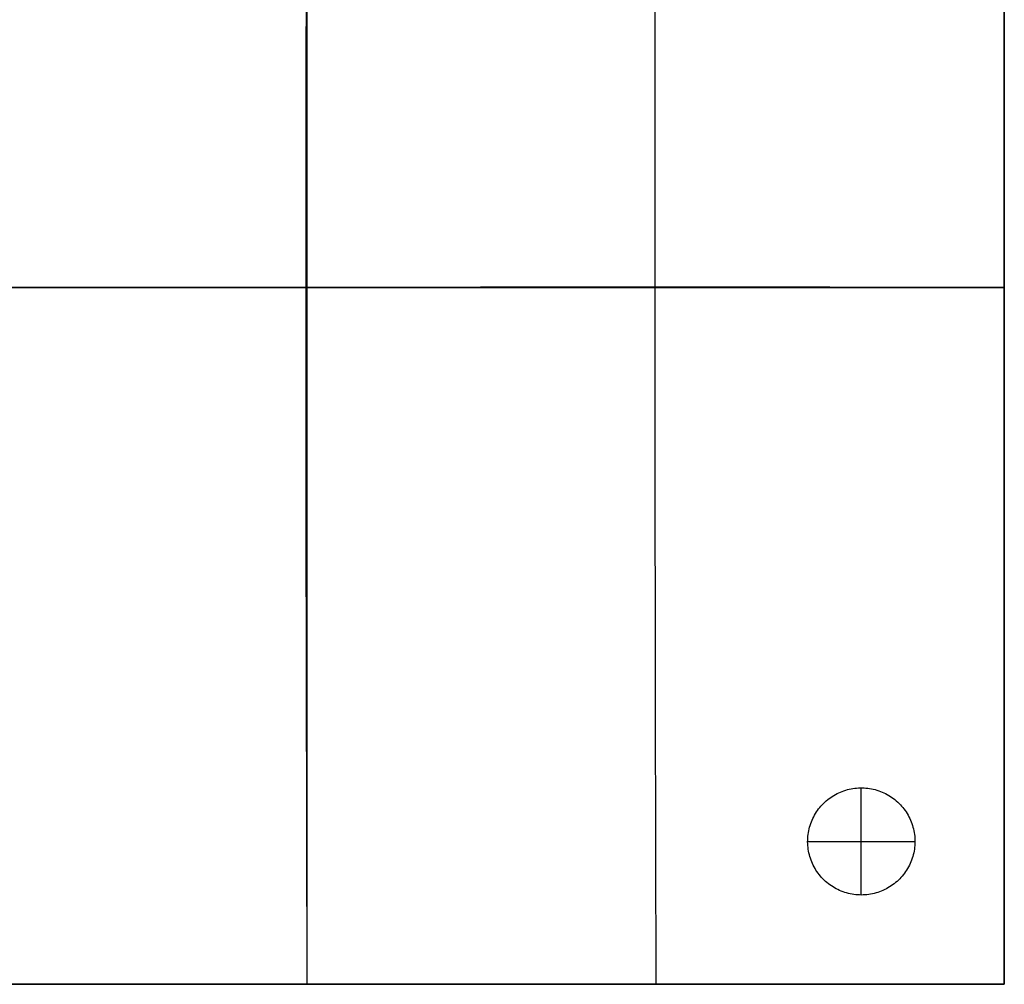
# Model space of a CAD drawing. Header units: millimetres. Extents: x 1549 to 2629, y -1080 to 0.
# Tile 3 of 4: x 2078 to 2629, y -1080 to -540. Entities that reach past the tile are written whole.
import ezdxf

# ---------------------------------------------------------------- set-up
doc = ezdxf.new("R2010")
doc.units = ezdxf.units.MM
doc.layers.add('108$Catena module 200 - corner', color=7, linetype='Continuous', true_color=0x000000)

msp = doc.modelspace()

# ---------------------------------------------------------------- linework, layer by layer
at = {"layer": '108$Catena module 200 - corner'}
for p, q in [((2238.38, -559.72, 404.46), (2238.83, -300, 420)), ((2238.83, -1080, 20), (2238.83, -300, 20)), ((2628.83, -1080, 20), (2628.83, -300, 20)), ((2628.83, -1080, 220), (2628.83, -300, 220)), ((2628.83, -429.75, 408.89), (2628.83, -559.8, 402.22)), ((2433.52, -611.6, 397.81), (2433.61, -455.61, 406.21)), ((2238.38, -819.82, 397.79), (2238.38, -559.72, 404.46)), ((2628.83, -559.8, 402.22), (2628.83, -690, 400)), ((2433.57, -767.78, 394.81), (2433.52, -611.6, 397.81)), ((2335.89, -689.67, 396.97), (1848.83, -690, 420)), ((1848.83, -690, 20), (2628.83, -690, 20)), ((2433.53, -689.68, 395.64), (2335.89, -689.67, 396.97)), ((2531.2, -689.79, 396.5), (2433.53, -689.68, 395.64)), ((2628.83, -690, 400), (2531.2, -689.79, 396.5)), ((2628.83, -690, 400), (2628.83, -820.2, 402.22)), ((2628.83, -690, 20), (2628.83, -690, 400)), ((2433.76, -923.98, 397.22), (2433.57, -767.78, 394.81)), ((2238.83, -1080, 400), (2238.38, -819.82, 397.79)), ((2628.83, -820.2, 402.22), (2628.83, -950.25, 408.89)), ((2434.09, -1080, 405.02), (2433.76, -923.98, 397.22)), ((2628.83, -950.25, 408.89), (2628.83, -1080, 420)), ((2531.71, -975.37, 20), (2532.57, -974.79, 20)), ((2531.71, -975.37), (2532.57, -974.79)), ((2531.71, -975.37, 10), (2532.57, -974.79, 10)), ((2532.57, -974.79, 20), (2533.46, -974.24, 20)), ((2532.57, -974.79), (2533.46, -974.24)), ((2532.57, -974.79, 10), (2533.46, -974.24, 10)), ((2533.46, -974.24, 20), (2534.36, -973.72, 20)), ((2533.46, -974.24), (2534.36, -973.72)), ((2533.46, -974.24, 10), (2534.36, -973.72, 10)), ((2534.36, -973.72, 20), (2535.28, -973.23, 20)), ((2534.36, -973.72), (2535.28, -973.23)), ((2534.36, -973.72, 10), (2535.28, -973.23, 10)), ((2535.28, -973.23, 20), (2536.22, -972.78, 20)), ((2535.28, -973.23), (2536.22, -972.78)), ((2535.28, -973.23, 10), (2536.22, -972.78, 10)), ((2536.22, -972.78, 20), (2537.17, -972.36, 20)), ((2536.22, -972.78), (2537.17, -972.36)), ((2536.22, -972.78, 10), (2537.17, -972.36, 10)), ((2537.17, -972.36, 20), (2538.14, -971.97, 20)), ((2537.17, -972.36), (2538.14, -971.97)), ((2537.17, -972.36, 10), (2538.14, -971.97, 10)), ((2538.14, -971.97, 20), (2539.12, -971.62, 20)), ((2538.14, -971.97), (2539.12, -971.62)), ((2538.14, -971.97, 10), (2539.12, -971.62, 10)), ((2539.12, -971.62, 20), (2540.11, -971.3, 20)), ((2539.12, -971.62), (2540.11, -971.3)), ((2539.12, -971.62, 10), (2540.11, -971.3, 10)), ((2540.11, -971.3, 20), (2541.11, -971.01, 20)), ((2540.11, -971.3), (2541.11, -971.01)), ((2540.11, -971.3, 10), (2541.11, -971.01, 10)), ((2541.11, -971.01, 20), (2542.12, -970.76, 20)), ((2541.11, -971.01), (2542.12, -970.76)), ((2541.11, -971.01, 10), (2542.12, -970.76, 10)), ((2542.12, -970.76, 20), (2543.14, -970.55, 20)), ((2542.12, -970.76), (2543.14, -970.55)), ((2542.12, -970.76, 10), (2543.14, -970.55, 10)), ((2543.14, -970.55, 20), (2544.17, -970.37, 20)), ((2543.14, -970.55), (2544.17, -970.37)), ((2543.14, -970.55, 10), (2544.17, -970.37, 10)), ((2544.17, -970.37, 20), (2545.2, -970.22, 20)), ((2544.17, -970.37), (2545.2, -970.22)), ((2544.17, -970.37, 10), (2545.2, -970.22, 10)), ((2545.2, -970.22, 20), (2546.23, -970.11, 20)), ((2545.2, -970.22), (2546.23, -970.11)), ((2545.2, -970.22, 10), (2546.23, -970.11, 10)), ((2546.23, -970.11, 20), (2547.27, -970.04, 20)), ((2546.23, -970.11), (2547.27, -970.04)), ((2546.23, -970.11, 10), (2547.27, -970.04, 10)), ((2547.27, -970.04, 20), (2548.31, -970, 20)), ((2547.27, -970.04), (2548.31, -970)), ((2547.27, -970.04, 10), (2548.31, -970, 10)), ((2548.31, -970, 20), (2549.35, -970, 20)), ((2548.31, -970), (2549.35, -970)), ((2548.31, -970, 10), (2549.35, -970, 10)), ((2548.83, -970, 20), (2548.83, -970)), ((2548.83, -1030, 20), (2548.83, -970, 20)), ((2548.83, -1030), (2548.83, -970)), ((2549.35, -970, 20), (2550.4, -970.04, 20)), ((2549.35, -970), (2550.4, -970.04)), ((2549.35, -970, 10), (2550.4, -970.04, 10)), ((2550.4, -970.04, 20), (2551.43, -970.11, 20)), ((2550.4, -970.04), (2551.43, -970.11)), ((2550.4, -970.04, 10), (2551.43, -970.11, 10)), ((2551.43, -970.11, 20), (2552.47, -970.22, 20)), ((2551.43, -970.11), (2552.47, -970.22)), ((2551.43, -970.11, 10), (2552.47, -970.22, 10)), ((2552.47, -970.22, 20), (2553.5, -970.37, 20)), ((2552.47, -970.22), (2553.5, -970.37)), ((2552.47, -970.22, 10), (2553.5, -970.37, 10)), ((2553.5, -970.37, 20), (2554.53, -970.55, 20)), ((2553.5, -970.37), (2554.53, -970.55)), ((2553.5, -970.37, 10), (2554.53, -970.55, 10)), ((2554.53, -970.55, 20), (2555.55, -970.76, 20)), ((2554.53, -970.55), (2555.55, -970.76)), ((2554.53, -970.55, 10), (2555.55, -970.76, 10)), ((2555.55, -970.76, 20), (2556.56, -971.01, 20)), ((2555.55, -970.76), (2556.56, -971.01)), ((2555.55, -970.76, 10), (2556.56, -971.01, 10)), ((2556.56, -971.01, 20), (2557.56, -971.3, 20)), ((2556.56, -971.01), (2557.56, -971.3)), ((2556.56, -971.01, 10), (2557.56, -971.3, 10)), ((2557.56, -971.3, 20), (2558.55, -971.62, 20)), ((2557.56, -971.3), (2558.55, -971.62)), ((2557.56, -971.3, 10), (2558.55, -971.62, 10)), ((2558.55, -971.62, 20), (2559.53, -971.97, 20)), ((2558.55, -971.62), (2559.53, -971.97)), ((2558.55, -971.62, 10), (2559.53, -971.97, 10)), ((2559.53, -971.97, 20), (2560.49, -972.36, 20)), ((2559.53, -971.97), (2560.49, -972.36)), ((2559.53, -971.97, 10), (2560.49, -972.36, 10)), ((2560.49, -972.36, 20), (2561.45, -972.78, 20)), ((2560.49, -972.36), (2561.45, -972.78)), ((2560.49, -972.36, 10), (2561.45, -972.78, 10)), ((2561.45, -972.78, 20), (2562.38, -973.23, 20)), ((2561.45, -972.78), (2562.38, -973.23)), ((2561.45, -972.78, 10), (2562.38, -973.23, 10)), ((2562.38, -973.23, 20), (2563.3, -973.72, 20)), ((2562.38, -973.23), (2563.3, -973.72)), ((2562.38, -973.23, 10), (2563.3, -973.72, 10)), ((2563.3, -973.72, 20), (2564.21, -974.24, 20)), ((2563.3, -973.72), (2564.21, -974.24)), ((2563.3, -973.72, 10), (2564.21, -974.24, 10)), ((2564.21, -974.24, 20), (2565.09, -974.79, 20)), ((2564.21, -974.24), (2565.09, -974.79)), ((2564.21, -974.24, 10), (2565.09, -974.79, 10)), ((2565.09, -974.79, 20), (2565.96, -975.37, 20)), ((2565.09, -974.79), (2565.96, -975.37)), ((2565.09, -974.79, 10), (2565.96, -975.37, 10)), ((2525.61, -981.01, 20), (2526.29, -980.21, 20)), ((2525.61, -981.01), (2526.29, -980.21)), ((2525.61, -981.01, 10), (2526.29, -980.21, 10)), ((2526.29, -980.21, 20), (2526.99, -979.44, 20)), ((2526.29, -980.21), (2526.99, -979.44)), ((2526.29, -980.21, 10), (2526.99, -979.44, 10)), ((2526.99, -979.44, 20), (2527.71, -978.69, 20)), ((2526.99, -979.44), (2527.71, -978.69)), ((2526.99, -979.44, 10), (2527.71, -978.69, 10)), ((2527.71, -978.69, 20), (2528.46, -977.97, 20)), ((2527.71, -978.69), (2528.46, -977.97)), ((2527.71, -978.69, 10), (2528.46, -977.97, 10)), ((2528.46, -977.97, 20), (2529.24, -977.28, 20)), ((2528.46, -977.97), (2529.24, -977.28)), ((2528.46, -977.97, 10), (2529.24, -977.28, 10)), ((2529.24, -977.28, 20), (2530.04, -976.61, 20)), ((2529.24, -977.28), (2530.04, -976.61)), ((2529.24, -977.28, 10), (2530.04, -976.61, 10)), ((2530.04, -976.61, 20), (2530.86, -975.98, 20)), ((2530.04, -976.61), (2530.86, -975.98)), ((2530.04, -976.61, 10), (2530.86, -975.98, 10)), ((2530.86, -975.98, 20), (2531.71, -975.37, 20)), ((2530.86, -975.98), (2531.71, -975.37)), ((2530.86, -975.98, 10), (2531.71, -975.37, 10)), ((2565.96, -975.37, 20), (2566.8, -975.98, 20)), ((2565.96, -975.37), (2566.8, -975.98)), ((2565.96, -975.37, 10), (2566.8, -975.98, 10)), ((2566.8, -975.98, 20), (2567.63, -976.61, 20)), ((2566.8, -975.98), (2567.63, -976.61)), ((2566.8, -975.98, 10), (2567.63, -976.61, 10)), ((2567.63, -976.61, 20), (2568.43, -977.28, 20)), ((2567.63, -976.61), (2568.43, -977.28)), ((2567.63, -976.61, 10), (2568.43, -977.28, 10)), ((2568.43, -977.28, 20), (2569.2, -977.97, 20)), ((2568.43, -977.28), (2569.2, -977.97)), ((2568.43, -977.28, 10), (2569.2, -977.97, 10)), ((2569.2, -977.97, 20), (2569.95, -978.69, 20)), ((2569.2, -977.97), (2569.95, -978.69)), ((2569.2, -977.97, 10), (2569.95, -978.69, 10)), ((2569.95, -978.69, 20), (2570.68, -979.44, 20)), ((2569.95, -978.69), (2570.68, -979.44)), ((2569.95, -978.69, 10), (2570.68, -979.44, 10)), ((2570.68, -979.44, 20), (2571.38, -980.21, 20)), ((2570.68, -979.44), (2571.38, -980.21)), ((2570.68, -979.44, 10), (2571.38, -980.21, 10)), ((2571.38, -980.21, 20), (2572.05, -981.01, 20)), ((2571.38, -980.21), (2572.05, -981.01)), ((2571.38, -980.21, 10), (2572.05, -981.01, 10)), ((2522.19, -986.22, 20), (2522.68, -985.3, 20)), ((2522.19, -986.22), (2522.68, -985.3)), ((2522.19, -986.22, 10), (2522.68, -985.3, 10)), ((2522.68, -985.3, 20), (2523.21, -984.4, 20)), ((2522.68, -985.3), (2523.21, -984.4)), ((2522.68, -985.3, 10), (2523.21, -984.4, 10)), ((2523.21, -984.4, 20), (2523.76, -983.52, 20)), ((2523.21, -984.4), (2523.76, -983.52)), ((2523.21, -984.4, 10), (2523.76, -983.52, 10)), ((2523.76, -983.52, 20), (2524.35, -982.66, 20)), ((2523.76, -983.52), (2524.35, -982.66)), ((2523.76, -983.52, 10), (2524.35, -982.66, 10)), ((2524.35, -982.66, 20), (2524.97, -981.82, 20)), ((2524.35, -982.66), (2524.97, -981.82)), ((2524.35, -982.66, 10), (2524.97, -981.82, 10)), ((2524.97, -981.82, 20), (2525.61, -981.01, 20)), ((2524.97, -981.82), (2525.61, -981.01)), ((2524.97, -981.82, 10), (2525.61, -981.01, 10)), ((2572.05, -981.01, 20), (2572.7, -981.82, 20)), ((2572.05, -981.01), (2572.7, -981.82)), ((2572.05, -981.01, 10), (2572.7, -981.82, 10)), ((2572.7, -981.82, 20), (2573.32, -982.66, 20)), ((2572.7, -981.82), (2573.32, -982.66)), ((2572.7, -981.82, 10), (2573.32, -982.66, 10)), ((2573.32, -982.66, 20), (2573.9, -983.52, 20)), ((2573.32, -982.66), (2573.9, -983.52)), ((2573.32, -982.66, 10), (2573.9, -983.52, 10)), ((2573.9, -983.52, 20), (2574.46, -984.4, 20)), ((2573.9, -983.52), (2574.46, -984.4)), ((2573.9, -983.52, 10), (2574.46, -984.4, 10)), ((2574.46, -984.4, 20), (2574.99, -985.3, 20)), ((2574.46, -984.4), (2574.99, -985.3)), ((2574.46, -984.4, 10), (2574.99, -985.3, 10)), ((2574.99, -985.3, 20), (2575.48, -986.22, 20)), ((2574.99, -985.3), (2575.48, -986.22)), ((2574.99, -985.3, 10), (2575.48, -986.22, 10)), ((2519.91, -992.03, 20), (2520.21, -991.03, 20)), ((2519.91, -992.03), (2520.21, -991.03)), ((2519.91, -992.03, 10), (2520.21, -991.03, 10)), ((2520.21, -991.03, 20), (2520.54, -990.04, 20)), ((2520.21, -991.03), (2520.54, -990.04)), ((2520.21, -991.03, 10), (2520.54, -990.04, 10)), ((2520.54, -990.04, 20), (2520.9, -989.06, 20)), ((2520.54, -990.04), (2520.9, -989.06)), ((2520.54, -990.04, 10), (2520.9, -989.06, 10)), ((2520.9, -989.06, 20), (2521.29, -988.1, 20)), ((2520.9, -989.06), (2521.29, -988.1)), ((2520.9, -989.06, 10), (2521.29, -988.1, 10)), ((2521.29, -988.1, 20), (2521.72, -987.15, 20)), ((2521.29, -988.1), (2521.72, -987.15)), ((2521.29, -988.1, 10), (2521.72, -987.15, 10)), ((2521.72, -987.15, 20), (2522.19, -986.22, 20)), ((2521.72, -987.15), (2522.19, -986.22)), ((2521.72, -987.15, 10), (2522.19, -986.22, 10)), ((2575.48, -986.22, 20), (2575.94, -987.15, 20)), ((2575.48, -986.22), (2575.94, -987.15)), ((2575.48, -986.22, 10), (2575.94, -987.15, 10)), ((2575.94, -987.15, 20), (2576.37, -988.1, 20)), ((2575.94, -987.15), (2576.37, -988.1)), ((2575.94, -987.15, 10), (2576.37, -988.1, 10)), ((2576.37, -988.1, 20), (2576.77, -989.06, 20)), ((2576.37, -988.1), (2576.77, -989.06)), ((2576.37, -988.1, 10), (2576.77, -989.06, 10)), ((2576.77, -989.06, 20), (2577.13, -990.04, 20)), ((2576.77, -989.06), (2577.13, -990.04)), ((2576.77, -989.06, 10), (2577.13, -990.04, 10)), ((2577.13, -990.04, 20), (2577.46, -991.03, 20)), ((2577.13, -990.04), (2577.46, -991.03)), ((2577.13, -990.04, 10), (2577.46, -991.03, 10)), ((2577.46, -991.03, 20), (2577.75, -992.03, 20)), ((2577.46, -991.03), (2577.75, -992.03)), ((2577.46, -991.03, 10), (2577.75, -992.03, 10)), ((2518.97, -997.14, 20), (2519.09, -996.11, 20)), ((2518.97, -997.14), (2519.09, -996.11)), ((2518.97, -997.14, 10), (2519.09, -996.11, 10)), ((2519.09, -996.11, 20), (2519.24, -995.08, 20)), ((2519.09, -996.11), (2519.24, -995.08)), ((2519.09, -996.11, 10), (2519.24, -995.08, 10)), ((2519.24, -995.08, 20), (2519.43, -994.05, 20)), ((2519.24, -995.08), (2519.43, -994.05)), ((2519.24, -995.08, 10), (2519.43, -994.05, 10)), ((2519.43, -994.05, 20), (2519.65, -993.03, 20)), ((2519.43, -994.05), (2519.65, -993.03)), ((2519.43, -994.05, 10), (2519.65, -993.03, 10)), ((2519.65, -993.03, 20), (2519.91, -992.03, 20)), ((2519.65, -993.03), (2519.91, -992.03)), ((2519.65, -993.03, 10), (2519.91, -992.03, 10)), ((2577.75, -992.03, 20), (2578.01, -993.03, 20)), ((2577.75, -992.03), (2578.01, -993.03)), ((2577.75, -992.03, 10), (2578.01, -993.03, 10)), ((2578.01, -993.03, 20), (2578.24, -994.05, 20)), ((2578.01, -993.03), (2578.24, -994.05)), ((2578.01, -993.03, 10), (2578.24, -994.05, 10)), ((2578.24, -994.05, 20), (2578.43, -995.08, 20)), ((2578.24, -994.05), (2578.43, -995.08)), ((2578.24, -994.05, 10), (2578.43, -995.08, 10)), ((2578.43, -995.08, 20), (2578.58, -996.11, 20)), ((2578.43, -995.08), (2578.58, -996.11)), ((2578.43, -995.08, 10), (2578.58, -996.11, 10)), ((2578.58, -996.11, 20), (2578.7, -997.14, 20)), ((2578.58, -996.11), (2578.7, -997.14)), ((2578.58, -996.11, 10), (2578.7, -997.14, 10)), ((2518.83, -1000.26, 20), (2518.84, -999.22, 20)), ((2518.83, -1000.26), (2518.84, -999.22)), ((2518.83, -1000.26, 10), (2518.84, -999.22, 10)), ((2518.83, -1000, 20), (2518.83, -1000)), ((2518.83, -1000, 20), (2578.83, -1000, 20)), ((2518.83, -1000), (2578.83, -1000)), ((2518.86, -1001.3, 20), (2518.83, -1000.26, 20)), ((2518.86, -1001.3), (2518.83, -1000.26)), ((2518.86, -1001.3, 10), (2518.83, -1000.26, 10)), ((2518.84, -999.22, 20), (2518.89, -998.18, 20)), ((2518.84, -999.22), (2518.89, -998.18)), ((2518.84, -999.22, 10), (2518.89, -998.18, 10)), ((2518.93, -1002.34, 20), (2518.86, -1001.3, 20)), ((2518.93, -1002.34), (2518.86, -1001.3)), ((2518.93, -1002.34, 10), (2518.86, -1001.3, 10)), ((2518.89, -998.18, 20), (2518.97, -997.14, 20)), ((2518.89, -998.18), (2518.97, -997.14)), ((2518.89, -998.18, 10), (2518.97, -997.14, 10)), ((2519.02, -1003.38, 20), (2518.93, -1002.34, 20)), ((2519.02, -1003.38), (2518.93, -1002.34)), ((2519.02, -1003.38, 10), (2518.93, -1002.34, 10)), ((2578.74, -1002.34, 20), (2578.64, -1003.38, 20)), ((2578.74, -1002.34), (2578.64, -1003.38)), ((2578.74, -1002.34, 10), (2578.64, -1003.38, 10)), ((2578.7, -997.14, 20), (2578.78, -998.18, 20)), ((2578.7, -997.14), (2578.78, -998.18)), ((2578.7, -997.14, 10), (2578.78, -998.18, 10)), ((2578.81, -1001.3, 20), (2578.74, -1002.34, 20)), ((2578.81, -1001.3), (2578.74, -1002.34)), ((2578.81, -1001.3, 10), (2578.74, -1002.34, 10)), ((2578.78, -998.18, 20), (2578.82, -999.22, 20)), ((2578.78, -998.18), (2578.82, -999.22)), ((2578.78, -998.18, 10), (2578.82, -999.22, 10)), ((2578.83, -1000.26, 20), (2578.81, -1001.3, 20)), ((2578.83, -1000.26), (2578.81, -1001.3)), ((2578.83, -1000.26, 10), (2578.81, -1001.3, 10)), ((2578.82, -999.22, 20), (2578.83, -1000.26, 20)), ((2578.82, -999.22), (2578.83, -1000.26)), ((2578.82, -999.22, 10), (2578.83, -1000.26, 10)), ((2578.83, -1000, 20), (2578.83, -1000)), ((2519.16, -1004.41, 20), (2519.02, -1003.38, 20)), ((2519.16, -1004.41), (2519.02, -1003.38)), ((2519.16, -1004.41, 10), (2519.02, -1003.38, 10)), ((2519.33, -1005.44, 20), (2519.16, -1004.41, 20)), ((2519.33, -1005.44), (2519.16, -1004.41)), ((2519.33, -1005.44, 10), (2519.16, -1004.41, 10)), ((2519.54, -1006.46, 20), (2519.33, -1005.44, 20)), ((2519.54, -1006.46), (2519.33, -1005.44)), ((2519.54, -1006.46, 10), (2519.33, -1005.44, 10)), ((2519.78, -1007.47, 20), (2519.54, -1006.46, 20)), ((2519.78, -1007.47), (2519.54, -1006.46)), ((2519.78, -1007.47, 10), (2519.54, -1006.46, 10)), ((2520.06, -1008.47, 20), (2519.78, -1007.47, 20)), ((2520.06, -1008.47), (2519.78, -1007.47)), ((2520.06, -1008.47, 10), (2519.78, -1007.47, 10)), ((2577.89, -1007.47, 20), (2577.61, -1008.47, 20)), ((2577.89, -1007.47), (2577.61, -1008.47)), ((2577.89, -1007.47, 10), (2577.61, -1008.47, 10)), ((2578.13, -1006.46, 20), (2577.89, -1007.47, 20)), ((2578.13, -1006.46), (2577.89, -1007.47)), ((2578.13, -1006.46, 10), (2577.89, -1007.47, 10)), ((2578.34, -1005.44, 20), (2578.13, -1006.46, 20)), ((2578.34, -1005.44), (2578.13, -1006.46)), ((2578.34, -1005.44, 10), (2578.13, -1006.46, 10)), ((2578.51, -1004.41, 20), (2578.34, -1005.44, 20)), ((2578.51, -1004.41), (2578.34, -1005.44)), ((2578.51, -1004.41, 10), (2578.34, -1005.44, 10)), ((2578.64, -1003.38, 20), (2578.51, -1004.41, 20)), ((2578.64, -1003.38), (2578.51, -1004.41)), ((2578.64, -1003.38, 10), (2578.51, -1004.41, 10)), ((2520.37, -1009.47, 20), (2520.06, -1008.47, 20)), ((2520.37, -1009.47), (2520.06, -1008.47)), ((2520.37, -1009.47, 10), (2520.06, -1008.47, 10)), ((2520.71, -1010.45, 20), (2520.37, -1009.47, 20)), ((2520.71, -1010.45), (2520.37, -1009.47)), ((2520.71, -1010.45, 10), (2520.37, -1009.47, 10)), ((2521.09, -1011.42, 20), (2520.71, -1010.45, 20)), ((2521.09, -1011.42), (2520.71, -1010.45)), ((2521.09, -1011.42, 10), (2520.71, -1010.45, 10)), ((2521.51, -1012.38, 20), (2521.09, -1011.42, 20)), ((2521.51, -1012.38), (2521.09, -1011.42)), ((2521.51, -1012.38, 10), (2521.09, -1011.42, 10)), ((2521.95, -1013.32, 20), (2521.51, -1012.38, 20)), ((2521.95, -1013.32), (2521.51, -1012.38)), ((2521.95, -1013.32, 10), (2521.51, -1012.38, 10)), ((2522.43, -1014.24, 20), (2521.95, -1013.32, 20)), ((2522.43, -1014.24), (2521.95, -1013.32)), ((2522.43, -1014.24, 10), (2521.95, -1013.32, 10)), ((2575.72, -1013.32, 20), (2575.24, -1014.24, 20)), ((2575.72, -1013.32), (2575.24, -1014.24)), ((2575.72, -1013.32, 10), (2575.24, -1014.24, 10)), ((2576.16, -1012.38, 20), (2575.72, -1013.32, 20)), ((2576.16, -1012.38), (2575.72, -1013.32)), ((2576.16, -1012.38, 10), (2575.72, -1013.32, 10)), ((2576.57, -1011.42, 20), (2576.16, -1012.38, 20)), ((2576.57, -1011.42), (2576.16, -1012.38)), ((2576.57, -1011.42, 10), (2576.16, -1012.38, 10)), ((2576.95, -1010.45, 20), (2576.57, -1011.42, 20)), ((2576.95, -1010.45), (2576.57, -1011.42)), ((2576.95, -1010.45, 10), (2576.57, -1011.42, 10)), ((2577.3, -1009.47, 20), (2576.95, -1010.45, 20)), ((2577.3, -1009.47), (2576.95, -1010.45)), ((2577.3, -1009.47, 10), (2576.95, -1010.45, 10)), ((2577.61, -1008.47, 20), (2577.3, -1009.47, 20)), ((2577.61, -1008.47), (2577.3, -1009.47)), ((2577.61, -1008.47, 10), (2577.3, -1009.47, 10)), ((2522.94, -1015.15, 20), (2522.43, -1014.24, 20)), ((2522.94, -1015.15), (2522.43, -1014.24)), ((2522.94, -1015.15, 10), (2522.43, -1014.24, 10)), ((2523.48, -1016.04, 20), (2522.94, -1015.15, 20)), ((2523.48, -1016.04), (2522.94, -1015.15)), ((2523.48, -1016.04, 10), (2522.94, -1015.15, 10)), ((2524.05, -1016.91, 20), (2523.48, -1016.04, 20)), ((2524.05, -1016.91), (2523.48, -1016.04)), ((2524.05, -1016.91, 10), (2523.48, -1016.04, 10)), ((2524.66, -1017.76, 20), (2524.05, -1016.91, 20)), ((2524.66, -1017.76), (2524.05, -1016.91)), ((2524.66, -1017.76, 10), (2524.05, -1016.91, 10)), ((2525.29, -1018.59, 20), (2524.66, -1017.76, 20)), ((2525.29, -1018.59), (2524.66, -1017.76)), ((2525.29, -1018.59, 10), (2524.66, -1017.76, 10)), ((2525.95, -1019.39, 20), (2525.29, -1018.59, 20)), ((2525.95, -1019.39), (2525.29, -1018.59)), ((2525.95, -1019.39, 10), (2525.29, -1018.59, 10)), ((2572.38, -1018.59, 20), (2571.72, -1019.39, 20)), ((2572.38, -1018.59), (2571.72, -1019.39)), ((2572.38, -1018.59, 10), (2571.72, -1019.39, 10)), ((2573.01, -1017.76, 20), (2572.38, -1018.59, 20)), ((2573.01, -1017.76), (2572.38, -1018.59)), ((2573.01, -1017.76, 10), (2572.38, -1018.59, 10)), ((2573.61, -1016.91, 20), (2573.01, -1017.76, 20)), ((2573.61, -1016.91), (2573.01, -1017.76)), ((2573.61, -1016.91, 10), (2573.01, -1017.76, 10)), ((2574.19, -1016.04, 20), (2573.61, -1016.91, 20)), ((2574.19, -1016.04), (2573.61, -1016.91)), ((2574.19, -1016.04, 10), (2573.61, -1016.91, 10)), ((2574.73, -1015.15, 20), (2574.19, -1016.04, 20)), ((2574.73, -1015.15), (2574.19, -1016.04)), ((2574.73, -1015.15, 10), (2574.19, -1016.04, 10)), ((2575.24, -1014.24, 20), (2574.73, -1015.15, 20)), ((2575.24, -1014.24), (2574.73, -1015.15)), ((2575.24, -1014.24, 10), (2574.73, -1015.15, 10)), ((2526.63, -1020.18, 20), (2525.95, -1019.39, 20)), ((2526.63, -1020.18), (2525.95, -1019.39)), ((2526.63, -1020.18, 10), (2525.95, -1019.39, 10)), ((2527.35, -1020.94, 20), (2526.63, -1020.18, 20)), ((2527.35, -1020.94), (2526.63, -1020.18)), ((2527.35, -1020.94, 10), (2526.63, -1020.18, 10)), ((2528.09, -1021.67, 20), (2527.35, -1020.94, 20)), ((2528.09, -1021.67), (2527.35, -1020.94)), ((2528.09, -1021.67, 10), (2527.35, -1020.94, 10)), ((2528.85, -1022.38, 20), (2528.09, -1021.67, 20)), ((2528.85, -1022.38), (2528.09, -1021.67)), ((2528.85, -1022.38, 10), (2528.09, -1021.67, 10)), ((2529.64, -1023.06, 20), (2528.85, -1022.38, 20)), ((2529.64, -1023.06), (2528.85, -1022.38)), ((2529.64, -1023.06, 10), (2528.85, -1022.38, 10)), ((2530.45, -1023.71, 20), (2529.64, -1023.06, 20)), ((2530.45, -1023.71), (2529.64, -1023.06)), ((2530.45, -1023.71, 10), (2529.64, -1023.06, 10)), ((2531.28, -1024.33, 20), (2530.45, -1023.71, 20)), ((2531.28, -1024.33), (2530.45, -1023.71)), ((2531.28, -1024.33, 10), (2530.45, -1023.71, 10)), ((2532.14, -1024.93, 20), (2531.28, -1024.33, 20)), ((2532.14, -1024.93), (2531.28, -1024.33)), ((2532.14, -1024.93, 10), (2531.28, -1024.33, 10)), ((2566.38, -1024.33, 20), (2565.53, -1024.93, 20)), ((2566.38, -1024.33), (2565.53, -1024.93)), ((2566.38, -1024.33, 10), (2565.53, -1024.93, 10)), ((2567.22, -1023.71, 20), (2566.38, -1024.33, 20)), ((2567.22, -1023.71), (2566.38, -1024.33)), ((2567.22, -1023.71, 10), (2566.38, -1024.33, 10)), ((2568.03, -1023.06, 20), (2567.22, -1023.71, 20)), ((2568.03, -1023.06), (2567.22, -1023.71)), ((2568.03, -1023.06, 10), (2567.22, -1023.71, 10)), ((2568.82, -1022.38, 20), (2568.03, -1023.06, 20)), ((2568.82, -1022.38), (2568.03, -1023.06)), ((2568.82, -1022.38, 10), (2568.03, -1023.06, 10)), ((2569.58, -1021.67, 20), (2568.82, -1022.38, 20)), ((2569.58, -1021.67), (2568.82, -1022.38)), ((2569.58, -1021.67, 10), (2568.82, -1022.38, 10)), ((2570.32, -1020.94, 20), (2569.58, -1021.67, 20)), ((2570.32, -1020.94), (2569.58, -1021.67)), ((2570.32, -1020.94, 10), (2569.58, -1021.67, 10)), ((2571.03, -1020.18, 20), (2570.32, -1020.94, 20)), ((2571.03, -1020.18), (2570.32, -1020.94)), ((2571.03, -1020.18, 10), (2570.32, -1020.94, 10)), ((2571.72, -1019.39, 20), (2571.03, -1020.18, 20)), ((2571.72, -1019.39), (2571.03, -1020.18)), ((2571.72, -1019.39, 10), (2571.03, -1020.18, 10)), ((2533.01, -1025.49, 20), (2532.14, -1024.93, 20)), ((2533.01, -1025.49), (2532.14, -1024.93)), ((2533.01, -1025.49, 10), (2532.14, -1024.93, 10)), ((2533.91, -1026.02, 20), (2533.01, -1025.49, 20)), ((2533.91, -1026.02), (2533.01, -1025.49)), ((2533.91, -1026.02, 10), (2533.01, -1025.49, 10)), ((2534.82, -1026.53, 20), (2533.91, -1026.02, 20)), ((2534.82, -1026.53), (2533.91, -1026.02)), ((2534.82, -1026.53, 10), (2533.91, -1026.02, 10)), ((2535.75, -1027, 20), (2534.82, -1026.53, 20)), ((2535.75, -1027), (2534.82, -1026.53)), ((2535.75, -1027, 10), (2534.82, -1026.53, 10)), ((2536.7, -1027.43, 20), (2535.75, -1027, 20)), ((2536.7, -1027.43), (2535.75, -1027)), ((2536.7, -1027.43, 10), (2535.75, -1027, 10)), ((2537.65, -1027.84, 20), (2536.7, -1027.43, 20)), ((2537.65, -1027.84), (2536.7, -1027.43)), ((2537.65, -1027.84, 10), (2536.7, -1027.43, 10)), ((2538.63, -1028.21, 20), (2537.65, -1027.84, 20)), ((2538.63, -1028.21), (2537.65, -1027.84)), ((2538.63, -1028.21, 10), (2537.65, -1027.84, 10)), ((2539.61, -1028.55, 20), (2538.63, -1028.21, 20)), ((2539.61, -1028.55), (2538.63, -1028.21)), ((2539.61, -1028.55, 10), (2538.63, -1028.21, 10)), ((2540.61, -1028.85, 20), (2539.61, -1028.55, 20)), ((2540.61, -1028.85), (2539.61, -1028.55)), ((2540.61, -1028.85, 10), (2539.61, -1028.55, 10)), ((2541.62, -1029.12, 20), (2540.61, -1028.85, 20)), ((2541.62, -1029.12), (2540.61, -1028.85)), ((2541.62, -1029.12, 10), (2540.61, -1028.85, 10)), ((2542.63, -1029.35, 20), (2541.62, -1029.12, 20)), ((2542.63, -1029.35), (2541.62, -1029.12)), ((2542.63, -1029.35, 10), (2541.62, -1029.12, 10)), ((2543.65, -1029.55, 20), (2542.63, -1029.35, 20)), ((2543.65, -1029.55), (2542.63, -1029.35)), ((2543.65, -1029.55, 10), (2542.63, -1029.35, 10)), ((2544.68, -1029.71, 20), (2543.65, -1029.55, 20)), ((2544.68, -1029.71), (2543.65, -1029.55)), ((2544.68, -1029.71, 10), (2543.65, -1029.55, 10)), ((2545.72, -1029.84, 20), (2544.68, -1029.71, 20)), ((2545.72, -1029.84), (2544.68, -1029.71)), ((2545.72, -1029.84, 10), (2544.68, -1029.71, 10)), ((2546.75, -1029.93, 20), (2545.72, -1029.84, 20)), ((2546.75, -1029.93), (2545.72, -1029.84)), ((2546.75, -1029.93, 10), (2545.72, -1029.84, 10)), ((2547.79, -1029.98, 20), (2546.75, -1029.93, 20)), ((2547.79, -1029.98), (2546.75, -1029.93)), ((2547.79, -1029.98, 10), (2546.75, -1029.93, 10)), ((2548.83, -1030, 20), (2547.79, -1029.98, 20)), ((2548.83, -1030), (2547.79, -1029.98)), ((2548.83, -1030, 10), (2547.79, -1029.98, 10)), ((2549.87, -1029.98, 20), (2548.83, -1030, 20)), ((2549.87, -1029.98), (2548.83, -1030)), ((2549.87, -1029.98, 10), (2548.83, -1030, 10)), ((2550.91, -1029.93, 20), (2549.87, -1029.98, 20)), ((2550.91, -1029.93), (2549.87, -1029.98)), ((2550.91, -1029.93, 10), (2549.87, -1029.98, 10)), ((2551.95, -1029.84, 20), (2550.91, -1029.93, 20)), ((2551.95, -1029.84), (2550.91, -1029.93)), ((2551.95, -1029.84, 10), (2550.91, -1029.93, 10)), ((2552.99, -1029.71, 20), (2551.95, -1029.84, 20)), ((2552.99, -1029.71), (2551.95, -1029.84)), ((2552.99, -1029.71, 10), (2551.95, -1029.84, 10)), ((2554.01, -1029.55, 20), (2552.99, -1029.71, 20)), ((2554.01, -1029.55), (2552.99, -1029.71)), ((2554.01, -1029.55, 10), (2552.99, -1029.71, 10)), ((2555.04, -1029.35, 20), (2554.01, -1029.55, 20)), ((2555.04, -1029.35), (2554.01, -1029.55)), ((2555.04, -1029.35, 10), (2554.01, -1029.55, 10)), ((2556.05, -1029.12, 20), (2555.04, -1029.35, 20)), ((2556.05, -1029.12), (2555.04, -1029.35)), ((2556.05, -1029.12, 10), (2555.04, -1029.35, 10)), ((2557.06, -1028.85, 20), (2556.05, -1029.12, 20)), ((2557.06, -1028.85), (2556.05, -1029.12)), ((2557.06, -1028.85, 10), (2556.05, -1029.12, 10)), ((2558.05, -1028.55, 20), (2557.06, -1028.85, 20)), ((2558.05, -1028.55), (2557.06, -1028.85)), ((2558.05, -1028.55, 10), (2557.06, -1028.85, 10)), ((2559.04, -1028.21, 20), (2558.05, -1028.55, 20)), ((2559.04, -1028.21), (2558.05, -1028.55)), ((2559.04, -1028.21, 10), (2558.05, -1028.55, 10)), ((2560.01, -1027.84, 20), (2559.04, -1028.21, 20)), ((2560.01, -1027.84), (2559.04, -1028.21)), ((2560.01, -1027.84, 10), (2559.04, -1028.21, 10)), ((2560.97, -1027.43, 20), (2560.01, -1027.84, 20)), ((2560.97, -1027.43), (2560.01, -1027.84)), ((2560.97, -1027.43, 10), (2560.01, -1027.84, 10)), ((2561.92, -1027, 20), (2560.97, -1027.43, 20)), ((2561.92, -1027), (2560.97, -1027.43)), ((2561.92, -1027, 10), (2560.97, -1027.43, 10)), ((2562.85, -1026.53, 20), (2561.92, -1027, 20)), ((2562.85, -1026.53), (2561.92, -1027)), ((2562.85, -1026.53, 10), (2561.92, -1027, 10)), ((2563.76, -1026.02, 20), (2562.85, -1026.53, 20)), ((2563.76, -1026.02), (2562.85, -1026.53)), ((2563.76, -1026.02, 10), (2562.85, -1026.53, 10)), ((2564.65, -1025.49, 20), (2563.76, -1026.02, 20)), ((2564.65, -1025.49), (2563.76, -1026.02)), ((2564.65, -1025.49, 10), (2563.76, -1026.02, 10)), ((2565.53, -1024.93, 20), (2564.65, -1025.49, 20)), ((2565.53, -1024.93), (2564.65, -1025.49)), ((2565.53, -1024.93, 10), (2564.65, -1025.49, 10)), ((2548.83, -1030, 20), (2548.83, -1030)), ((2628.83, -1080, 20), (1848.83, -1080, 20)), ((1848.83, -1080, 220), (2628.83, -1080, 220)), ((1978.58, -1080, 408.89), (2108.63, -1080, 402.22)), ((2108.63, -1080, 402.22), (2238.83, -1080, 400)), ((2238.83, -1080, 400), (2369.04, -1080, 402.22)), ((2238.83, -1080, 400), (2238.83, -1080, 20)), ((2369.04, -1080, 402.22), (2499.09, -1080, 408.89)), ((2499.09, -1080, 408.89), (2628.83, -1080, 420)), ((2628.83, -1080, 420), (2628.83, -1080, 20))]:
    msp.add_line(p, q, dxfattribs=at)

doc.saveas('drawing.dxf')
